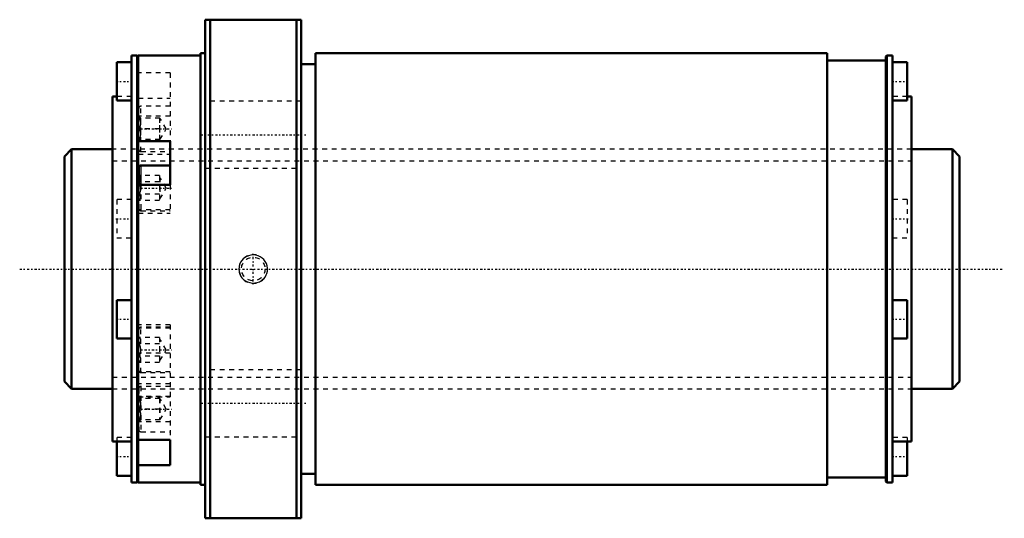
# Model space of a CAD drawing. Header units: millimetres. Extents: x -19 to 186, y -52 to 52.
import ezdxf

# ---------------------------------------------------------------- set-up
doc = ezdxf.new("R2010")
doc.units = ezdxf.units.MM
doc.linetypes.add('Center', pattern=[1.5, 0.45, -0.5, 0.05, -0.5])
doc.linetypes.add('Dashed', pattern=[2, 1, -1])
for name, color, linetype, lineweight in [('2d ConnectionPoints', 7, 'Continuous', 50), ('AM_0', 7, 'Continuous', 50), ('AM_4', 3, 'Continuous', 25), ('AM_5', 3, 'Continuous', 25), ('AM_7', 7, 'Center', 25), ('AM_9', 6, 'Dashed', 25)]:
    doc.layers.add(name, color=color, linetype=linetype, lineweight=lineweight)

# ---------------------------------------------------------------- blocks, each defined once
blk = doc.blocks.new('1_RR0130BLK5050_2_8Nut_0_in_BLK5050_2_8ZZG1_186_8LC3_0_1300_4')
at = {"layer": 'AM_0'}
for p, q in [((19.4, 52), (39.4, 52)), ((19.4, 52), (19.4, -52)), ((20.4, 52), (20.4, -52)), ((38.4, 52), (38.4, -52)), ((39.4, 52), (39.4, -52)), ((4, 44.5), (4, -44.5)), ((5.19, 44.5), (4, 44.5)), ((5.4, 44.29), (5.19, 44.5)), ((5.19, 44.5), (5.19, -44.5)), ((18.4, 44.5), (5.4, 44.5)), ((5.4, 44.5), (5.4, -44.5)), ((18.4, 45), (18.4, -45)), ((19.4, 45), (18.4, 45)), ((42.4, 45), (42.4, -45)), ((149.2, 45), (42.4, 45)), ((149.2, 45), (149.2, -45)), ((161.4, 43.5), (149.2, 43.5)), ((161.61, 44.5), (161.4, 44.29)), ((161.4, 44.29), (161.4, -44.29)), ((162.8, 44.5), (161.61, 44.5)), ((161.61, 44.5), (161.61, -44.5)), ((162.8, 44.5), (162.8, -44.5)), ((0.9, 43.12), (0.9, 35.12)), ((4, 43.12), (0.9, 43.12)), ((42.4, 42.75), (39.4, 42.75)), ((165.9, 43.12), (162.8, 43.12)), ((165.9, 43.12), (165.9, 35.12)), ((0, 36), (0, -36)), ((0.9, 36), (0, 36)), ((0.9, 35.12), (4, 35.12)), ((162.8, 35.12), (165.9, 35.12)), ((166.8, 36), (165.9, 36)), ((166.8, 36), (166.8, -36)), ((5.4, 26.64), (12.07, 26.64)), ((12.07, 17.55), (12.07, 26.64)), ((5.5, 21.15), (5.5, 17.55)), ((12.07, 21.6), (5.95, 21.6)), ((12.07, 17.55), (5.4, 17.55)), ((0.9, -6.48), (0.9, -14.48)), ((4, -6.48), (0.9, -6.48)), ((165.9, -6.48), (162.8, -6.48)), ((165.9, -6.48), (165.9, -14.48)), ((0.9, -14.48), (4, -14.48)), ((162.8, -14.48), (165.9, -14.48)), ((0, -36), (4, -36)), ((0.9, -36), (0.9, -43.12)), ((5.4, -35.64), (12.07, -35.64)), ((12.07, -40.89), (12.07, -35.64)), ((162.8, -36), (166.8, -36)), ((165.9, -36), (165.9, -43.12)), ((12.07, -40.89), (5.4, -40.89)), ((0.9, -43.12), (4, -43.12)), ((39.4, -42.75), (42.4, -42.75)), ((162.8, -43.12), (165.9, -43.12)), ((4, -44.5), (5.19, -44.5)), ((5.19, -44.5), (5.4, -44.29)), ((5.4, -44.5), (18.4, -44.5)), ((18.4, -45), (19.4, -45)), ((42.4, -45), (149.2, -45)), ((149.2, -43.5), (161.4, -43.5)), ((161.4, -44.29), (161.61, -44.5)), ((161.61, -44.5), (162.8, -44.5)), ((39.4, -52), (19.4, -52))]:
    blk.add_line(p, q, dxfattribs=at)
blk.add_arc((5.95, 21.15), 0.45, 90, 180, dxfattribs=at)
at = {"layer": 'AM_4'}
for p, q in [((5.59, 21.42), (5.4, 21.42)), ((5.95, 21.6), (5.95, 17.55))]:
    blk.add_line(p, q, dxfattribs=at)
at = {"layer": 'AM_5', "linetype": 'Dashed'}
blk.add_arc((29.4, 0), 3, 75, 15, dxfattribs=at)
at = {"layer": 'AM_7'}
for p, q in [((0.74, 39.12), (4.16, 39.12)), ((162.65, 39.12), (166.06, 39.12)), ((5.17, 29.23), (12.39, 29.23)), ((18.4, 28), (40.4, 28)), ((5.17, 16.88), (12.39, 16.88)), ((0.74, 10.48), (4.16, 10.48)), ((162.65, 10.48), (166.06, 10.48)), ((29.4, -2.58), (29.4, 2.58)), ((0.74, -10.48), (4.16, -10.48)), ((162.65, -10.48), (166.06, -10.48)), ((5.17, -16.88), (12.39, -16.88)), ((18.4, -28), (40.4, -28)), ((5.17, -29.23), (12.39, -29.23)), ((0.74, -39.12), (4.16, -39.12)), ((162.65, -39.12), (166.06, -39.12))]:
    blk.add_line(p, q, dxfattribs=at)
at = {"layer": 'AM_9'}
for p, q in [((12.07, 40.89), (5.4, 40.89)), ((12.07, 40.89), (12.07, 26.64)), ((4, 36), (0.9, 36)), ((5.4, 35.64), (12.07, 35.64)), ((39.4, 35), (19.4, 35)), ((165.9, 36), (162.8, 36)), ((5.5, 24.95), (5.5, 33.5)), ((12.07, 33.95), (5.95, 33.95)), ((5.95, 24.5), (5.95, 33.95)), ((12.07, 31.85), (5.4, 31.85)), ((5.95, 31.48), (5.5, 31.93)), ((9.94, 31.48), (5.6, 31.48)), ((9.84, 31.48), (9.84, 26.98)), ((11.24, 29.23), (9.94, 31.48)), ((9.94, 26.98), (9.94, 31.48)), ((9.84, 29.23), (5.6, 29.23)), ((9.94, 26.98), (11.24, 29.23)), ((5.5, 26.53), (5.95, 26.98)), ((9.94, 26.98), (5.6, 26.98)), ((166.8, 25), (0, 25)), ((12.07, 26.6), (5.4, 26.6)), ((5.4, 23.98), (12.07, 23.98)), ((5.95, 24.5), (12.07, 24.5)), ((12.07, 21.42), (5.59, 21.42)), ((19.4, 21), (39.4, 21)), ((5.6, 19.47), (5.5, 19.57)), ((9.84, 19.47), (5.6, 19.47)), ((9.84, 19.47), (9.84, 14.28)), ((9.94, 19.12), (9.84, 19.12)), ((9.94, 19.12), (9.94, 14.62)), ((11.24, 16.88), (9.94, 19.12)), ((5.5, 17.55), (5.5, 12.6)), ((9.84, 18.17), (5.6, 18.17)), ((5.95, 17.55), (5.95, 12.15)), ((9.94, 14.62), (11.24, 16.88)), ((12.07, 17.55), (12.07, 11.62)), ((0.9, 14.48), (0.9, 6.48)), ((4, 14.48), (0.9, 14.48)), ((9.84, 15.58), (5.6, 15.58)), ((9.84, 14.62), (9.94, 14.62)), ((165.9, 14.48), (162.8, 14.48)), ((165.9, 14.48), (165.9, 6.48)), ((5.5, 14.18), (5.6, 14.28)), ((9.84, 14.28), (5.6, 14.28)), ((12.07, 12.33), (5.4, 12.33)), ((5.4, 11.62), (12.07, 11.62)), ((5.95, 12.15), (12.07, 12.15)), ((0.9, 6.48), (4, 6.48)), ((162.8, 6.48), (165.9, 6.48)), ((12.07, -11.63), (5.4, -11.63)), ((12.07, -12.33), (5.4, -12.33)), ((12.07, -12.15), (5.95, -12.15)), ((5.95, -21.6), (5.95, -12.15)), ((12.07, -11.63), (12.07, -35.64)), ((5.5, -21.15), (5.5, -12.6)), ((5.6, -14.28), (5.5, -14.18)), ((9.84, -14.28), (5.6, -14.28)), ((9.84, -14.28), (9.84, -19.47)), ((9.84, -15.58), (5.6, -15.58)), ((9.94, -14.62), (9.84, -14.62)), ((11.24, -16.88), (9.94, -14.62)), ((9.94, -19.12), (9.94, -14.62)), ((12.07, -17.55), (5.4, -17.55)), ((9.84, -18.17), (5.6, -18.17)), ((9.94, -19.12), (11.24, -16.88)), ((5.5, -19.57), (5.6, -19.47)), ((9.84, -19.47), (5.6, -19.47)), ((9.84, -19.12), (9.94, -19.12)), ((12.07, -21.42), (5.4, -21.42)), ((5.95, -21.6), (12.07, -21.6)), ((39.4, -21), (19.4, -21)), ((12.07, -23.98), (5.4, -23.98)), ((5.95, -24.5), (5.95, -33.95)), ((12.07, -24.5), (5.95, -24.5)), ((0, -25), (166.8, -25)), ((12.07, -26.6), (5.4, -26.6)), ((5.4, -26.64), (12.07, -26.64)), ((5.5, -24.95), (5.5, -33.5)), ((5.95, -26.98), (5.5, -26.53)), ((9.94, -26.98), (5.6, -26.98)), ((9.84, -26.98), (9.84, -31.48)), ((11.24, -29.23), (9.94, -26.98)), ((9.94, -26.98), (9.94, -31.48)), ((9.84, -29.23), (5.6, -29.23)), ((9.94, -31.48), (11.24, -29.23)), ((12.07, -31.85), (5.4, -31.85)), ((5.5, -31.93), (5.95, -31.48)), ((9.94, -31.48), (5.6, -31.48)), ((5.95, -33.95), (12.07, -33.95)), ((0.9, -35.12), (0.9, -36)), ((4, -35.12), (0.9, -35.12)), ((19.4, -35), (39.4, -35)), ((165.9, -35.12), (162.8, -35.12)), ((165.9, -35.12), (165.9, -36))]:
    blk.add_line(p, q, dxfattribs=at)
for points in [[(5.6, 29.23), (5.83, 29.7), (5.94, 30.21), (5.94, 30.57), (5.85, 30.94), (5.6, 31.48)], [(5.6, 26.98), (5.83, 27.45), (5.94, 27.96), (5.94, 28.32), (5.85, 28.69), (5.6, 29.23)], [(5.6, 18.17), (5.83, 18.44), (5.94, 18.74), (5.94, 18.95), (5.85, 19.16), (5.6, 19.47)], [(5.6, 15.58), (5.79, 16.02), (5.91, 16.48), (5.95, 16.95), (5.88, 17.43), (5.73, 17.88), (5.6, 18.17)], [(5.6, 14.28), (5.83, 14.55), (5.94, 14.84), (5.94, 15.05), (5.85, 15.26), (5.6, 15.58)], [(27.3, 2.1), (26.76, 1.4), (26.56, 0.95), (26.44, 0.47), (26.4, -0.02), (26.44, -0.5), (26.57, -0.97), (26.77, -1.41), (27.04, -1.81), (27.38, -2.17), (27.77, -2.47), (28.21, -2.7), (28.69, -2.85), (29.2, -2.93), (29.71, -2.92), (30.21, -2.83), (30.7, -2.65), (31.14, -2.39), (31.54, -2.06), (31.87, -1.67), (32.12, -1.24), (32.29, -0.77), (32.38, -0.29), (32.39, 0.2), (32.32, 0.68), (32.17, 1.14), (31.64, 1.95), (31.28, 2.29), (30.87, 2.56), (30.41, 2.76), (29.92, 2.89), (29.41, 2.94), (28.9, 2.9), (28.4, 2.77), (27.93, 2.56), (27.3, 2.1)], [(5.6, -15.58), (5.83, -15.31), (5.94, -15.01), (5.94, -14.8), (5.85, -14.59), (5.6, -14.28)], [(5.6, -18.17), (5.79, -17.73), (5.91, -17.27), (5.95, -16.8), (5.88, -16.32), (5.73, -15.87), (5.6, -15.58)], [(5.6, -19.47), (5.83, -19.2), (5.94, -18.91), (5.94, -18.7), (5.85, -18.49), (5.6, -18.17)], [(5.6, -29.23), (5.83, -28.76), (5.94, -28.24), (5.94, -27.88), (5.85, -27.52), (5.6, -26.98)], [(5.6, -31.48), (5.83, -31.01), (5.94, -30.49), (5.94, -30.13), (5.85, -29.77), (5.6, -29.23)]]:
    blk.add_lwpolyline(points, dxfattribs=at)
blk.add_circle((29.4, 0), 2.46, dxfattribs=at)
for centre, start, end in [((5.95, 33.5), 90, 180), ((5.95, 24.95), 180, 270), ((5.95, 12.6), 180, 270), ((5.95, -12.6), 90, 180), ((5.95, -21.15), 180, 270), ((5.95, -24.95), 90, 180), ((5.95, -33.5), 180, 270)]:
    blk.add_arc(centre, 0.45, start, end, dxfattribs=at)
blk = doc.blocks.new('2_ZZ0130BLK5050_2_80Shaft_0_in_BLK5050_2_8ZZG1_186_8LC3_0_1300_4')
at = {"layer": 'AM_0'}
for p, q in [((-8.5, 25), (-10, 23.5)), ((0, 25), (-8.5, 25)), ((-8.5, 25), (-8.5, -25)), ((175.3, 25), (166.8, 25)), ((175.3, 25), (175.3, -25)), ((176.8, 23.5), (175.3, 25)), ((-10, 23.5), (-10, -23.5)), ((176.8, 23.5), (176.8, -23.5)), ((-10, -23.5), (-8.5, -25)), ((175.3, -25), (176.8, -23.5)), ((-8.5, -25), (0, -25)), ((166.8, -25), (175.3, -25))]:
    blk.add_line(p, q, dxfattribs=at)
at = {"layer": 'AM_5', "linetype": 'Dashed'}
for p, q in [((0, 22.5465), (166.8, 22.5465)), ((0, -22.5465), (166.8, -22.5465))]:
    blk.add_line(p, q, dxfattribs=at)
at = {"layer": 'AM_7'}
blk.add_line((-19.34, 0), (186.14, 0), dxfattribs=at)
at = {"layer": 'AM_9'}
for p, q in [((166.8, 25), (0, 25)), ((0, -25), (166.8, -25))]:
    blk.add_line(p, q, dxfattribs=at)

msp = doc.modelspace()

# ---------------------------------------------------------------- linework, layer by layer
at = {"layer": '2d ConnectionPoints'}
msp.add_point((0, 0), dxfattribs=at)

# ---------------------------------------------------------------- block references
for name in ['1_RR0130BLK5050_2_8Nut_0_in_BLK5050_2_8ZZG1_186_8LC3_0_1300_4', '2_ZZ0130BLK5050_2_80Shaft_0_in_BLK5050_2_8ZZG1_186_8LC3_0_1300_4']:
    msp.add_blockref(name, (0, 0))

doc.saveas('drawing.dxf')
